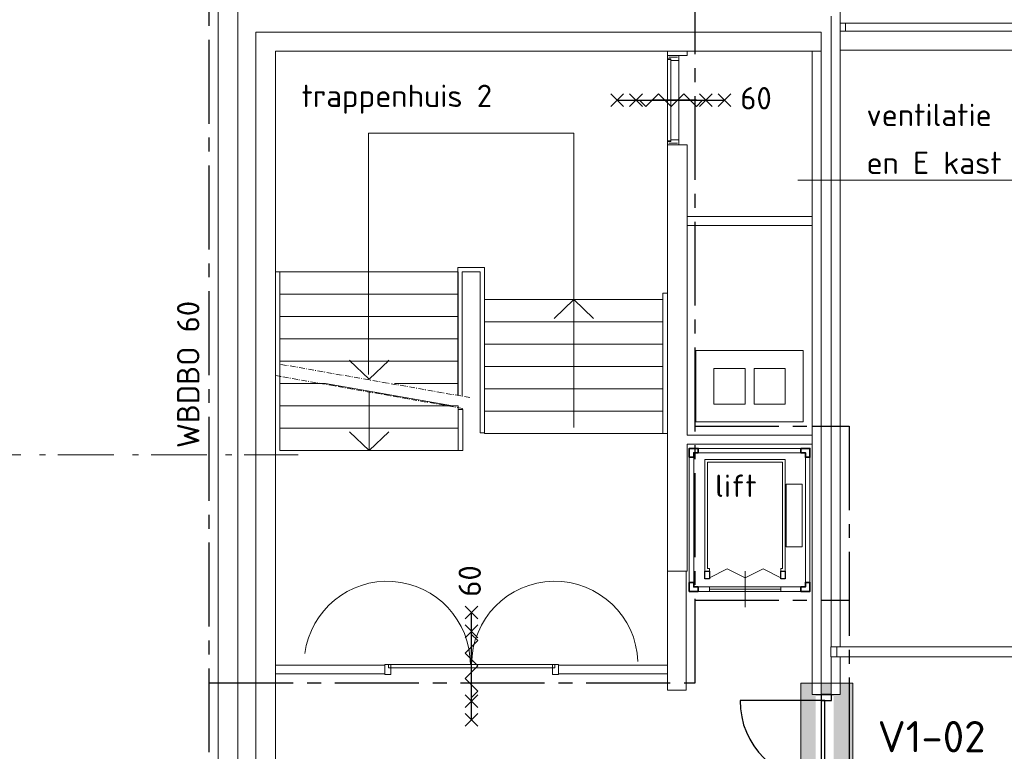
# Model space of a CAD drawing. Header units: millimetres. Extents: x -45438 to 86146, y -38676 to 39696.
# Tile 14 of 37: x -3066 to 7951, y -3294 to 4891. Entities that reach past the tile are written whole.
import ezdxf

# ---------------------------------------------------------------- set-up
doc = ezdxf.new("R2010")
doc.units = ezdxf.units.MM
doc.header["$LTSCALE"] = 100
doc.linetypes.add('B0202', pattern=[28.125, 18.75, -3.125, 3.125, -3.125])
doc.linetypes.add('STYLE_06', pattern=[1.041641, 0.625, -0.208282, 0.069427, -0.138931])
for name, color, linetype in [('AA22FJ9-_GIPS', 251, 'Continuous'), ('AI31_BUITENKOZ', 1, 'Continuous'), ('AL31_BUITENKOZ', 2, 'Continuous'), ('AL65_BEVEILIGING', 1, 'Continuous'), ('AT1A_TEKST', 2, 'Continuous'), ('br.compartimentering', 4, 'B0202'), ('TXT35', 3, 'Continuous')]:
    doc.layers.add(name, color=color, linetype=linetype)
for name, color, linetype, lineweight in [('Dimension', 7, 'Continuous', 5), ('None', 7, 'Continuous', 5), ('TXT 25', 2, 'Continuous', 30)]:
    doc.layers.add(name, color=color, linetype=linetype, lineweight=lineweight)
doc.layers.add('hulplijnen', color=6, linetype='Continuous', plot=False)
doc.styles.add('03_100', font='isocpeur.ttf')
doc.styles.get("Standard").update_dxf_attribs({"font": 'isocpeur.ttf'})
doc.styles.add('Tekton Plus Regular', font='isocpeur.ttf')

# ---------------------------------------------------------------- blocks, each defined once
blk = doc.blocks.new('Group-28')
at = {"layer": 'None', "color": 8, "linetype": 'Continuous', "lineweight": 5}
for p, q in [((-8297.1, 23.2), (-8097.1, 123.2)), ((-7897.1, 23.2), (-8097.1, 123.2)), ((-7897.1, 23.2), (-7697.1, 123.2)), ((-7497.1, 23.2), (-7697.1, 123.2))]:
    blk.add_line(p, q, dxfattribs=at)
blk = doc.blocks.new('60min br.w.')
at = {"layer": 'AL65_BEVEILIGING'}
for p, q in [((-671, 71), (-529, -71)), ((-671, -71), (-529, 71)), ((-600, 0), (600, 0)), ((-461, 71), (-319, -71)), ((-461, -71), (-319, 71)), ((319, -71), (461, 71)), ((319, 71), (461, -71)), ((529, -71), (671, 71)), ((529, 71), (671, -71))]:
    blk.add_line(p, q, dxfattribs=at)
blk.add_lwpolyline([(-351, 0), (-280, -71), (-139, 71), (3, -71), (144, 71), (286, -71), (356, 0)], dxfattribs=at)
at = {"layer": 'AL65_BEVEILIGING', "style": '03_100'}
blk.add_text('60', height=250, dxfattribs=at).set_placement((777, -104))

msp = doc.modelspace()

# ---------------------------------------------------------------- hatches: boundary and pattern name
at = {"layer": 'AA22FJ9-_GIPS', "linetype": 'Continuous', "lineweight": 0}
msp.add_hatch(color=256, dxfattribs=at).paths.add_polyline_path([(5674.9, -4859.3), (6257, -4859.3), (6257, -2531.6), (5674.9, -2531.6)])

# ---------------------------------------------------------------- linework, layer by layer
at = {"layer": 'None', "color": 8, "linetype": 'Continuous', "lineweight": 5}
for p, q in [((54936.5, 4551.6), (6115.4, 4551.6)), ((3133.4, 3622.6), (838.4, 3622.6)), ((5800.9, -399.9), (5800.9, -1584.9)), ((4650.9, -1479.9), (5450.9, -1479.9))]:
    msp.add_line(p, q, dxfattribs=at)
at = {"layer": 'None', "color": 140, "linetype": 'Continuous', "lineweight": 15}
for p, q in [((72.8, -2330.6), (-204.6, -2330.6)), ((827.8, -2330.6), (72.8, -2330.6)), ((3153.6, -2330.6), (3908.6, -2330.6)), ((3908.6, -2330.6), (4180.9, -2330.6)), ((-204.6, -2427.2), (827.8, -2427.2)), ((4180.9, -2427.2), (3153.6, -2427.2)), ((4390.9, -2609.6), (4180.9, -2609.6))]:
    msp.add_line(p, q, dxfattribs=at)
at = {"layer": 'None', "color": 1, "linetype": 'Continuous', "lineweight": 35}
msp.add_lwpolyline([(4525.9, -1454.9), (4475.9, -1454.9), (4475.9, -1404.9), (4425.9, -1404.9), (4425.9, -1454.9), (4425.9, -1504.9), (4475.9, -1504.9), (4525.9, -1504.9)], close=True, dxfattribs=at)
at = {"layer": 'None', "color": 140, "linetype": 'Continuous', "lineweight": 15}
msp.add_lwpolyline([(4650.9, -1454.9), (5450.9, -1454.9), (5450.9, -1504.9), (4650.9, -1504.9)], close=True, dxfattribs=at)

# ---------------------------------------------------------------- texts
at = {"layer": 'AT1A_TEKST', "style": '03_100'}
msp.add_text('WBDBO 60', height=250, rotation=90, dxfattribs=at).set_placement((-1055.5, 98))
at = {"layer": 'TXT35', "color": 92, "insert": (6533.3, -2955.3), "char_height": 350, "attachment_point": 1, "line_spacing_factor": 0.976858, "style": 'Tekton Plus Regular'}
msp.add_mtext('V1-02', dxfattribs=at)

# ---------------------------------------------------------------- wipeouts: each hides what was drawn before it
at = {"color": 140, "linetype": 'Continuous', "lineweight": 15}
for points, layer in [([(2531.7, -2959.5), (3886.3, -2959.5), (3886.3, -2578.5), (2531.7, -2578.5)], 'Dimension'), ([(-470, -2649.9), (-204.6, -2649.9), (-204.6, -2869.9), (-844.6, -2869.9), (-844.6, -2649.9), (-580, -2649.9)], 'None')]:
    msp.add_wipeout(points, dxfattribs=at).dxf.layer = layer
at = {"color": 8, "linetype": 'Continuous', "lineweight": 5}
for points in [[(-844.6, 5075.1), (-634.6, 5075.1), (-634.6, -699.9), (-844.6, -699.9)], [(6115.4, 4851.6), (54936.5, 4851.6), (54936.5, 4761.6), (6115.4, 4761.6)], [(4400.9, 4491.1), (4400.9, 4691.1), (4180.9, 4691.1), (4180.9, 4491.1)], [(4400.9, 2690.1), (5800.9, 2690.1), (5800.9, 2590.1), (4400.9, 2590.1)], [(-154.1, 2070.1), (1840.9, 2070.1), (1840.9, 1820.1), (-154.1, 1820.1)], [(4130.9, 1830.1), (4180.9, 1830.1), (4180.9, 260.1), (4130.9, 260.1)], [(5700.9, 1190.1), (5700.9, 390.1), (5326.3, 390.1), (5326.3, 590.1), (5500.9, 590.1), (5500.9, 990.1), (5326.3, 990.1), (5326.3, 1190.1)]]:
    msp.add_wipeout(points, dxfattribs=at).dxf.layer = 'None'
at = {"color": 1, "linetype": 'Continuous', "lineweight": 35}
for points in [[(120.2, 3790.4), (2900.9, 3790.4), (2900.9, 4323.8), (120.2, 4323.8)], [(6575.8, 3485.2), (7835.2, 3485.2), (7835.2, 4018.6), (6575.8, 4018.6)]]:
    msp.add_wipeout(points, dxfattribs=at).dxf.layer = 'None'
at = {"color": 92, "linetype": 'Continuous', "lineweight": 25}
msp.add_wipeout([(6584.4, 2876.6), (7187.4, 2876.6), (7187.4, 3355.4), (6584.4, 3355.4)], dxfattribs=at).dxf.layer = 'None'
at = {"color": 255, "linetype": 'Continuous', "lineweight": 5}
msp.add_wipeout([(1018.7, -2296.9), (2962.7, -2296.9), (2962.7, -2496.9), (1018.7, -2496.9)], dxfattribs=at).dxf.layer = 'None'

# ---------------------------------------------------------------- next in the draw order: texts
at = {"layer": 'TXT 25'}
for s, p in [('trappenhuis 2', (87.3, 3913.9)), ('ventilatie ', (6408.6, 3700.4)), ('en E kast', (6408.6, 3164.6))]:
    msp.add_text(s, height=250, dxfattribs=at).set_placement(p)

# ---------------------------------------------------------------- next in the draw order: wipeouts: each hides what was drawn before it
at = {"color": 8, "linetype": 'Continuous', "lineweight": 5}
for points in [[(6015.4, 3379.7), (6015.4, 3430.7), (6015.4, 4524.6), (6015.4, 4564.4), (6015.4, 5030.1), (6115.4, 5030.1), (6115.4, 4564.4), (6115.4, 4524.6), (6115.4, 3430.7), (6115.4, 3379.7), (6115.4, -2130.3), (6115.4, -2395.8), (6115.4, -2589.9), (6115.4, -2659.9), (6015.4, -2659.9), (6015.4, -2589.9), (6015.4, -2395.8), (6015.4, -2130.3)], [(-154.1, 1820.1), (1840.9, 1820.1), (1840.9, 1570.1), (-154.1, 1570.1)], [(2135.9, 1760.1), (4130.9, 1760.1), (4130.9, 1510.1), (2135.9, 1510.1)], [(5326.3, 1190.1), (5326.3, 990.1), (5150.9, 990.1), (5150.9, 590.1), (5326.3, 590.1), (5326.3, 390.1), (4876.3, 390.1), (4876.3, 590.1), (5050.9, 590.1), (5050.9, 990.1), (4876.3, 990.1), (4876.3, 1190.1)]]:
    msp.add_wipeout(points, dxfattribs=at).dxf.layer = 'None'
at = {"color": 140, "linetype": 'Continuous', "lineweight": 15}
for points in [[(1085.7, -2321.9), (1018.7, -2321.9), (1018.7, -2435.9), (1085.7, -2435.9)], [(2895.7, -2321.9), (2962.7, -2321.9), (2962.7, -2435.9), (2895.7, -2435.9)], [(-844.6, -2649.9), (-624.6, -2649.9), (-624.6, -4609.9), (-624.6, -5033.7), (-844.6, -5033.7), (-844.6, -4609.9)], [(-424.6, -2649.9), (-204.6, -2649.9), (-204.6, -4609.9), (-204.6, -5509.9), (-424.6, -5509.9), (-424.6, -4609.9)]]:
    msp.add_wipeout(points, dxfattribs=at).dxf.layer = 'None'

# ---------------------------------------------------------------- next in the draw order: linework, layer by layer
at = {"layer": 'None', "color": 140, "linetype": 'Continuous', "lineweight": 15}
for p, q in [((-844.6, -5033.7), (-844.6, 4975.1)), ((827.8, -2427.2), (1017.7, -2427.2)), ((1017.7, -2427.2), (1018.7, -2427.2)), ((1018.7, -2435.9), (1085.7, -2435.9)), ((2962.7, -2435.9), (2895.7, -2435.9)), ((2963.7, -2427.2), (2962.7, -2427.2)), ((3153.6, -2427.2), (2963.7, -2427.2))]:
    msp.add_line(p, q, dxfattribs=at)
at = {"layer": 'None', "color": 8, "linetype": 'Continuous', "lineweight": 5}
for p, q in [((6015.4, -2130.3), (6015.4, 4930.1)), ((6015.4, -2395.8), (6015.4, -2130.3)), ((6115.4, -2130.3), (6115.4, -2395.8)), ((6015.4, -2589.9), (6015.4, -2395.8)), ((6115.4, -2395.8), (6115.4, -2589.9)), ((6115.4, -2589.9), (6115.4, -2659.9))]:
    msp.add_line(p, q, dxfattribs=at)

# ---------------------------------------------------------------- next in the draw order: wipeouts: each hides what was drawn before it
at = {"color": 8, "linetype": 'Continuous', "lineweight": 5}
for points in [[(6115.4, 4851.6), (6175.4, 4851.6), (6175.4, 4761.6), (6115.4, 4761.6)], [(-154.1, 1570.1), (1840.9, 1570.1), (1840.9, 1320.1), (-154.1, 1320.1)], [(2135.9, 1510.1), (4130.9, 1510.1), (4130.9, 1260.1), (2135.9, 1260.1)], [(4876.3, 1190.1), (4876.3, 990.1), (4700.9, 990.1), (4700.9, 590.1), (4876.3, 590.1), (4876.3, 390.1), (4500.9, 390.1), (4500.9, 1190.1)]]:
    msp.add_wipeout(points, dxfattribs=at).dxf.layer = 'None'
at = {"color": 140, "linetype": 'Continuous', "lineweight": 15}
msp.add_wipeout([(1990.7, -2321.9), (2920.7, -2321.9), (2920.7, -2361.9), (1990.7, -2361.9)], dxfattribs=at).dxf.layer = 'None'

# ---------------------------------------------------------------- next in the draw order: linework, layer by layer
at = {"layer": 'None', "color": 8, "linetype": 'Continuous', "lineweight": 5}
for p, q in [((6115.4, 5030.1), (6115.4, 4564.4)), ((6115.4, 5030.1), (6115.4, -2130.3)), ((6115.4, 4851.6), (6175.4, 4851.6)), ((6115.4, 4761.6), (6115.4, 4851.6)), ((6115.4, 4851.6), (54936.5, 4851.6)), ((6115.4, 4761.6), (6115.4, 4851.6)), ((6175.4, 4851.6), (6175.4, 4761.6)), ((6175.4, 4761.6), (6115.4, 4761.6)), ((54936.5, 4761.6), (6115.4, 4761.6)), ((3133.4, 1760.1), (2912.5, 1548.9)), ((3133.4, 1760.1), (3354.2, 1548.9))]:
    msp.add_line(p, q, dxfattribs=at)
at = {"layer": 'None', "color": 140, "linetype": 'Continuous', "lineweight": 15}
for p, q in [((2895.7, -2321.9), (2962.7, -2321.9)), ((2895.7, -2435.9), (2895.7, -2321.9)), ((2920.7, -2321.9), (2920.7, -2361.9)), ((2962.7, -2321.9), (2962.7, -2435.9)), ((2962.7, -2330.6), (2963.7, -2330.6)), ((2962.7, -2427.2), (2962.7, -2330.6)), ((2963.7, -2330.6), (3153.6, -2330.6))]:
    msp.add_line(p, q, dxfattribs=at)

# ---------------------------------------------------------------- next in the draw order: wipeouts: each hides what was drawn before it
at = {"color": 8, "linetype": 'Continuous', "lineweight": 5}
for points in [[(-154.1, 1320.1), (1840.9, 1320.1), (1840.9, 1070.1), (-154.1, 1070.1)], [(2135.9, 1260.1), (4130.9, 1260.1), (4130.9, 1010.1), (2135.9, 1010.1)]]:
    msp.add_wipeout(points, dxfattribs=at).dxf.layer = 'None'
at = {"color": 140, "linetype": 'Continuous', "lineweight": 15}
msp.add_wipeout([(1990.7, -2321.9), (1060.7, -2321.9), (1060.7, -2361.9), (1990.7, -2361.9)], dxfattribs=at).dxf.layer = 'None'

# ---------------------------------------------------------------- next in the draw order: linework, layer by layer
at = {"layer": 'None', "color": 8, "linetype": 'STYLE_06', "lineweight": 5}
msp.add_line((1970.9, 663.5), (-254.1, 1054.3), dxfattribs=at)
at = {"layer": 'None', "color": 140, "linetype": 'Continuous', "lineweight": 15}
for p, q in [((1017.7, -2330.6), (827.8, -2330.6)), ((1018.7, -2330.6), (1017.7, -2330.6)), ((1085.7, -2321.9), (1018.7, -2321.9)), ((1018.7, -2321.9), (1018.7, -2435.9)), ((1018.7, -2427.2), (1018.7, -2330.6)), ((1990.7, -2321.9), (1060.7, -2321.9)), ((1060.7, -2321.9), (1060.7, -2361.9)), ((1060.7, -2361.9), (1990.7, -2361.9)), ((1085.7, -2435.9), (1085.7, -2321.9)), ((1990.7, -2361.9), (1990.7, -2321.9)), ((1990.7, -2321.9), (2920.7, -2321.9)), ((1990.7, -2361.9), (1990.7, -2321.9)), ((2920.7, -2361.9), (1990.7, -2361.9))]:
    msp.add_line(p, q, dxfattribs=at)
for centre, start, end in [((1046.5, -2321.9), 0, 172.36485), ((2920.7, -2321.9), 1.89719, 180)]:
    msp.add_arc(centre, 930, start, end, dxfattribs=at)

# ---------------------------------------------------------------- next in the draw order: block references
at = {"layer": 'AL65_BEVEILIGING', "rotation": 90}
msp.add_blockref('60min br.w.', (1990.7, -2341.9), dxfattribs=at)

# ---------------------------------------------------------------- next in the draw order: wipeouts: each hides what was drawn before it
at = {"color": 8, "linetype": 'Continuous', "lineweight": 5}
for points in [[(2135.9, 1010.1), (4130.9, 1010.1), (4130.9, 760.1), (2135.9, 760.1)], [(6011.7, -2124.4), (12801.7, -2124.4), (12801.7, -2238.4), (6011.7, -2238.4)]]:
    msp.add_wipeout(points, dxfattribs=at).dxf.layer = 'None'

# ---------------------------------------------------------------- next in the draw order: linework, layer by layer
at = {"layer": 'None', "color": 8, "linetype": 'Continuous', "lineweight": 5}
msp.add_lwpolyline([(6011.7, -2124.4), (12801.7, -2124.4), (12801.7, -2238.4), (6011.7, -2238.4)], close=True, dxfattribs=at)

# ---------------------------------------------------------------- next in the draw order: wipeouts: each hides what was drawn before it
at = {"color": 8, "linetype": 'Continuous', "lineweight": 5}
for points in [[(-204.1, 87.2), (-204.1, 2070.1), (-154.1, 2070.1), (-154.1, 70.1)], [(2135.9, 760.1), (4130.9, 760.1), (4130.9, 510.1), (2135.9, 510.1)]]:
    msp.add_wipeout(points, dxfattribs=at).dxf.layer = 'None'

# ---------------------------------------------------------------- next in the draw order: wipeouts: each hides what was drawn before it
for points in [[(-154.1, 1045.5), (-154.1, 1070.1), (1840.9, 1070.1), (1840.9, 820.1), (1129.2, 820.1)], [(2135.9, 510.1), (4130.9, 510.1), (4130.9, 260.1), (2135.9, 260.1)], [(6011.7, -2124.4), (6078.7, -2124.4), (6078.7, -2238.4), (6011.7, -2238.4)]]:
    msp.add_wipeout(points, dxfattribs=at).dxf.layer = 'None'

# ---------------------------------------------------------------- next in the draw order: linework, layer by layer
at = {"layer": 'None', "color": 8, "linetype": 'Continuous', "lineweight": 5}
for p, q in [((838.4, 3622.6), (838.4, 920.3)), ((3133.4, 330.1), (3133.4, 3622.6))]:
    msp.add_line(p, q, dxfattribs=at)
msp.add_lwpolyline([(6011.7, -2124.4), (6078.7, -2124.4), (6078.7, -2238.4), (6011.7, -2238.4)], close=True, dxfattribs=at)

# ---------------------------------------------------------------- next in the draw order: wipeouts: each hides what was drawn before it
at = {"color": 8, "linetype": 'Continuous', "lineweight": 5}
for points in [[(4180.9, 3388.6), (4180.9, -1056.6), (4180.9, -1279.9), (4400.9, -1279.9), (4400.9, -1056.6), (4400.9, -226.9), (4400.9, 140.9), (5800.9, 140.9), (5800.9, 242.4), (4400.9, 242.4), (4400.9, 3388.6), (4400.9, 3491.1), (4180.9, 3491.1)], [(1129.2, 820.1), (1840.9, 820.1), (1840.9, 695.1)]]:
    msp.add_wipeout(points, dxfattribs=at).dxf.layer = 'None'

# ---------------------------------------------------------------- next in the draw order: linework, layer by layer
at = {"layer": 'None', "color": 8, "linetype": 'Continuous', "lineweight": 5}
for p, q in [((4400.9, 3491.1), (4180.9, 3491.1)), ((4180.9, 3491.1), (4180.9, 3388.6)), ((4400.9, 3388.6), (4400.9, 3491.1)), ((4180.9, 3388.6), (4180.9, -1056.6)), ((4400.9, 242.4), (4400.9, 3388.6)), ((4400.9, 2590.1), (4400.9, 2690.1)), ((4130.9, 1830.1), (4180.9, 1830.1)), ((4130.9, 260.1), (4130.9, 1830.1)), ((4180.9, 1830.1), (4180.9, 260.1)), ((4130.9, 1760.1), (4130.9, 1510.1)), ((4130.9, 1510.1), (4130.9, 1260.1)), ((4130.9, 1260.1), (4130.9, 1010.1)), ((4500.9, 390.1), (4500.9, 1190.1)), ((4500.9, 1190.1), (5700.9, 1190.1)), ((5700.9, 1190.1), (5700.9, 390.1)), ((4130.9, 1010.1), (4130.9, 760.1)), ((5050.9, 990.1), (4700.9, 990.1)), ((4700.9, 990.1), (4700.9, 590.1)), ((5050.9, 590.1), (5050.9, 990.1)), ((5500.9, 990.1), (5150.9, 990.1)), ((5150.9, 990.1), (5150.9, 590.1)), ((5500.9, 590.1), (5500.9, 990.1)), ((4130.9, 760.1), (4130.9, 510.1)), ((4700.9, 590.1), (5050.9, 590.1)), ((5150.9, 590.1), (5500.9, 590.1)), ((4130.9, 510.1), (4130.9, 260.1)), ((5700.9, 390.1), (4500.9, 390.1)), ((4180.9, 260.1), (4130.9, 260.1)), ((4400.9, -226.9), (4400.9, 140.9)), ((4400.9, -1056.6), (4400.9, -226.9)), ((4180.9, -1056.6), (4180.9, -1279.9)), ((4400.9, -1279.9), (4400.9, -1056.6)), ((4180.9, -1279.9), (4400.9, -1279.9)), ((5050.9, -1679.9), (5050.9, -1279.9))]:
    msp.add_line(p, q, dxfattribs=at)
at = {"layer": 'None', "color": 140, "linetype": 'Continuous', "lineweight": 15}
for p, q in [((4180.9, -1279.9), (4390.9, -1279.9)), ((4180.9, -2609.6), (4180.9, -1279.9)), ((4390.9, -1279.9), (4390.9, -2609.6))]:
    msp.add_line(p, q, dxfattribs=at)
at = {"layer": 'None', "color": 1, "linetype": 'Continuous', "lineweight": 35}
msp.add_lwpolyline([(4525.9, 45.1), (4475.9, 45.1), (4475.9, -4.9), (4425.9, -4.9), (4425.9, 45.1), (4425.9, 95.1), (4475.9, 95.1), (4525.9, 95.1)], close=True, dxfattribs=at)
at = {"layer": 'None', "color": 140, "linetype": 'Continuous', "lineweight": 15, "flags": 128}
msp.add_lwpolyline([(5725.9, 45.1), (5725.9, -1454.9), (4475.9, -1454.9), (4475.9, 45.1)], close=True, dxfattribs=at)
at = {"layer": 'None', "color": 140, "linetype": 'Continuous', "lineweight": 15}
for points in [[(5500.9, -29.9), (4600.9, -29.9), (4600.9, -1279.9), (4650.9, -1279.9), (4650.9, -1249.9), (4630.9, -1249.9), (4630.9, -59.9), (5470.9, -59.9), (5470.9, -1249.9), (5450.9, -1249.9), (5450.9, -1279.9), (5500.9, -1279.9)], [(5510.9, -304.9), (5690.9, -304.9), (5690.9, -1004.9), (5510.9, -1004.9)]]:
    msp.add_lwpolyline(points, close=True, dxfattribs=at)
at = {"layer": 'None', "color": 92, "linetype": 'Continuous', "lineweight": 25}
for points in [[(4600.9, -1279.9), (4650.9, -1279.9), (4650.9, -1364.9), (4600.9, -1364.9)], [(5450.9, -1279.9), (5500.9, -1279.9), (5500.9, -1364.9), (5450.9, -1364.9)]]:
    msp.add_lwpolyline(points, close=True, dxfattribs=at)

# ---------------------------------------------------------------- next in the draw order: block references
at = {"layer": 'None', "color": 7}
msp.add_blockref('Group-28', (12948.8, -1375.6), dxfattribs=at)

# ---------------------------------------------------------------- next in the draw order: texts
at = {"layer": 'TXT 25', "insert": (4715.1, -198.5), "char_height": 250, "attachment_point": 1, "line_spacing_factor": 0.976858}
msp.add_mtext('lift', dxfattribs=at)

# ---------------------------------------------------------------- next in the draw order: wipeouts: each hides what was drawn before it
at = {"color": 8, "linetype": 'Continuous', "lineweight": 5}
for points in [[(5800.9, -862.6), (5800.9, -1075.1), (5800.9, -1437.5), (5800.9, -2157.4), (5800.9, -2408.7), (5800.9, -2592.3), (5800.9, -2659.9), (5900.9, -2659.9), (5900.9, -2592.3), (5900.9, -2408.7), (5900.9, -2157.4), (5900.9, 3055.8), (5900.9, 3104.2), (5900.9, 4139.1), (5900.9, 4176.8), (5900.9, 4443.5), (5900.9, 4540.1), (5800.9, 4540.1), (5800.9, 4443.5), (5800.9, 4243.4), (5800.9, 4176.8), (5800.9, 4139.1), (5800.9, 3877.2), (5800.9, 3104.2), (5800.9, 3055.8), (5800.9, 374.3), (5800.9, 277.7), (5800.9, -292.4)], [(2085.9, 2070.1), (2085.9, 270.1), (2135.9, 270.1), (2135.9, 2070.1), (2135.9, 2120.1), (1835.9, 2120.1), (1835.9, 2070.1), (1835.9, 695.1), (1885.9, 686.3), (1885.9, 2070.1)]]:
    msp.add_wipeout(points, dxfattribs=at).dxf.layer = 'None'

# ---------------------------------------------------------------- next in the draw order: linework, layer by layer
at = {"layer": 'br.compartimentering', "color": 4, "linetype": 'B0202', "ltscale": 0.5}
msp.add_line((4490.9, -1604.9), (6215.4, -1604.9), dxfattribs=at)
at = {"layer": 'None', "color": 1, "linetype": 'Continuous', "lineweight": 0}
msp.add_line((5639.5, 3094), (8356.6, 3094), dxfattribs=at)
at = {"layer": 'None', "color": 8, "linetype": 'Continuous', "lineweight": 5}
for p, q in [((4400.9, 2690.1), (5800.9, 2690.1)), ((5800.9, 2590.1), (4400.9, 2590.1)), ((2135.9, 2120.1), (1835.9, 2120.1)), ((1835.9, 2120.1), (1835.9, 2070.1)), ((2135.9, 2070.1), (2135.9, 2120.1)), ((1840.9, 2070.1), (1840.9, 1820.1)), ((1885.9, 2070.1), (2085.9, 2070.1)), ((2085.9, 2070.1), (2085.9, 270.1)), ((2135.9, 270.1), (2135.9, 2070.1)), ((1840.9, 1820.1), (1840.9, 1570.1)), ((2135.9, 1760.1), (4130.9, 1760.1)), ((2135.9, 1510.1), (2135.9, 1760.1)), ((1840.9, 1570.1), (1840.9, 1320.1)), ((2135.9, 1510.1), (4130.9, 1510.1)), ((2135.9, 1260.1), (2135.9, 1510.1)), ((4130.9, 1510.1), (2135.9, 1510.1)), ((1840.9, 1320.1), (1840.9, 1070.1)), ((2135.9, 1260.1), (4130.9, 1260.1)), ((2135.9, 1010.1), (2135.9, 1260.1)), ((4130.9, 1260.1), (2135.9, 1260.1)), ((2135.9, 1010.1), (4130.9, 1010.1)), ((2135.9, 760.1), (2135.9, 1010.1)), ((4130.9, 1010.1), (2135.9, 1010.1)), ((2135.9, 760.1), (4130.9, 760.1)), ((2135.9, 510.1), (2135.9, 760.1)), ((4130.9, 760.1), (2135.9, 760.1)), ((2135.9, 510.1), (4130.9, 510.1)), ((2135.9, 260.1), (2135.9, 510.1)), ((4130.9, 510.1), (2135.9, 510.1)), ((5800.9, 374.3), (5800.9, 277.7)), ((2085.9, 270.1), (2135.9, 270.1)), ((4130.9, 260.1), (2135.9, 260.1)), ((5800.9, 242.4), (4400.9, 242.4)), ((5800.9, 277.7), (5800.9, -292.4)), ((5800.9, 140.9), (5800.9, 242.4)), ((4400.9, 140.9), (5800.9, 140.9)), ((5800.9, -292.4), (5800.9, -862.6)), ((5800.9, -862.6), (5800.9, -1075.1)), ((5800.9, -1075.1), (5800.9, -1437.5)), ((5800.9, -1437.5), (5800.9, -2157.4)), ((5800.9, -2157.4), (5800.9, -2408.7)), ((5900.9, -2408.7), (5900.9, -2157.4)), ((5800.9, -2408.7), (5800.9, -2592.3)), ((5900.9, -2592.3), (5900.9, -2408.7))]:
    msp.add_line(p, q, dxfattribs=at)
at = {"layer": 'None', "color": 140, "linetype": 'Continuous', "lineweight": 15, "flags": 128}
msp.add_lwpolyline([(4425.9, 95.1), (4425.9, -1504.9), (5775.9, -1504.9), (5775.9, 95.1)], close=True, dxfattribs=at)
at = {"layer": 'None', "color": 1, "linetype": 'Continuous', "lineweight": 35}
for points in [[(5675.9, 45.1), (5725.9, 45.1), (5725.9, -4.9), (5775.9, -4.9), (5775.9, 45.1), (5775.9, 95.1), (5725.9, 95.1), (5675.9, 95.1)], [(5675.9, -1454.9), (5725.9, -1454.9), (5725.9, -1404.9), (5775.9, -1404.9), (5775.9, -1454.9), (5775.9, -1504.9), (5725.9, -1504.9), (5675.9, -1504.9)]]:
    msp.add_lwpolyline(points, close=True, dxfattribs=at)

# ---------------------------------------------------------------- next in the draw order: wipeouts: each hides what was drawn before it
at = {"color": 8, "linetype": 'Continuous', "lineweight": 5}
for points in [[(5900.9, 4540.1), (5900.9, 4750.1), (-194.5, 4750.1), (-204.8, 4750.1), (-204.8, 4540.1), (-204.6, 4540.1), (-194.5, 4540.1), (66.9, 4540.1), (212.8, 4540.1), (4257.9, 4540.1), (4481, 4540.1), (5404.8, 4540.1)], [(1129.2, 820.1), (1840.9, 820.1), (1840.9, 695.1)], [(1890.9, 530.1), (1840.9, 530.1), (1840.9, 70.1), (1890.9, 70.1)]]:
    msp.add_wipeout(points, dxfattribs=at).dxf.layer = 'None'
at = {"color": 255, "linetype": 'Continuous', "lineweight": 5}
msp.add_wipeout([(6040.9, -4609.9), (6040.9, -2665.9), (5840.9, -2665.9), (5840.9, -4609.9)], dxfattribs=at).dxf.layer = 'None'

# ---------------------------------------------------------------- next in the draw order: linework, layer by layer
at = {"layer": 'None', "color": 8, "linetype": 'Continuous', "lineweight": 5}
for p, q in [((5900.9, -2157.4), (5900.9, 4750.1)), ((4180.9, 4540.1), (4180.9, 4491.1)), ((4400.9, 4491.1), (4400.9, 4540.1)), ((5800.9, 4540.1), (5800.9, 374.3)), ((4180.9, 4491.1), (4400.9, 4491.1)), ((1835.9, 2070.1), (1835.9, 695.1)), ((1885.9, 686.3), (1885.9, 2070.1)), ((1840.9, 1070.1), (1840.9, 820.1)), ((1840.9, 820.1), (1840.9, 695.1)), ((1840.9, 820.1), (1840.9, 695.1)), ((5800.9, -2592.3), (5800.9, -2659.9))]:
    msp.add_line(p, q, dxfattribs=at)

# ---------------------------------------------------------------- next in the draw order: wipeouts: each hides what was drawn before it
at = {"color": 8, "linetype": 'Continuous', "lineweight": 5}
msp.add_wipeout([(-154.1, 820.1), (-154.1, 570.1), (1778.4, 570.1), (355, 820.1)], dxfattribs=at).dxf.layer = 'None'
at = {"color": 140, "linetype": 'Continuous', "lineweight": 15}
msp.add_wipeout([(6015.9, -2732.9), (6015.9, -2665.9), (5901.9, -2665.9), (5901.9, -2732.9)], dxfattribs=at).dxf.layer = 'None'

# ---------------------------------------------------------------- next in the draw order: linework, layer by layer
at = {"layer": 'AI31_BUITENKOZ'}
msp.add_line((5901.9, -2726.9), (4993.9, -2726.9), dxfattribs=at)
msp.add_arc((5901.9, -2726.9), 908, 180, 270, dxfattribs=at)
at = {"layer": 'None', "color": 8, "linetype": 'Continuous', "lineweight": 5}
for p, q in [((843.4, 870.3), (622.5, 1081.5)), ((843.4, 870.3), (1064.2, 1081.5)), ((1129.2, 820.1), (1840.9, 820.1)), ((1129.2, 820.1), (1840.9, 820.1)), ((1840.9, 820.1), (1129.2, 820.1)), ((5900.9, -2659.9), (5900.9, -2592.3)), ((5800.9, -2659.9), (5900.9, -2659.9))]:
    msp.add_line(p, q, dxfattribs=at)

# ---------------------------------------------------------------- next in the draw order: wipeouts: each hides what was drawn before it
at = {"color": 8, "linetype": 'Continuous', "lineweight": 5}
msp.add_wipeout([(-154.1, 570.1), (1840.9, 570.1), (1840.9, 320.1), (-154.1, 320.1)], dxfattribs=at).dxf.layer = 'None'
at = {"color": 140, "linetype": 'Continuous', "lineweight": 15}
msp.add_wipeout([(6015.9, -3637.9), (6015.9, -2707.9), (5975.9, -2707.9), (5975.9, -3637.9)], dxfattribs=at).dxf.layer = 'None'

# ---------------------------------------------------------------- next in the draw order: linework, layer by layer
at = {"layer": 'AL31_BUITENKOZ'}
for points in [[(5901.9, -2726.9), (6015.9, -2726.9), (6015.9, -2659.9), (5901.9, -2659.9)], [(5941.9, -2726.9), (5901.9, -2726.9), (5901.9, -3634.9), (5941.9, -3634.9)]]:
    msp.add_lwpolyline(points, close=True, dxfattribs=at)
at = {"layer": 'br.compartimentering', "color": 4, "linetype": 'B0202', "ltscale": 0.5}
msp.add_lwpolyline([(4490.9, 342.4), (5800.9, 342.4), (6215.4, 342.4), (6215.4, -5309.9), (13208.6, -5302.5), (13557.6, -6096.3)], dxfattribs=at)
at = {"layer": 'hulplijnen', "linetype": 'Continuous', "lineweight": 0}
msp.add_lwpolyline([(5674.9, -4859.3), (6257, -4859.3), (6257, -2531.6), (5674.9, -2531.6)], close=True, dxfattribs=at)
at = {"layer": 'None', "color": 8, "linetype": 'STYLE_06', "lineweight": 5}
msp.add_line((1890.9, 541.6), (-316.6, 929.3), dxfattribs=at)
at = {"layer": 'None', "color": 8, "linetype": 'Continuous', "lineweight": 5}
for p, q in [((1778.4, 570.1), (355, 820.1)), ((1890.9, 530.1), (1840.9, 530.1)), ((6015.4, -2659.9), (6015.4, -2589.9)), ((6115.4, -2659.9), (6015.4, -2659.9))]:
    msp.add_line(p, q, dxfattribs=at)

# ---------------------------------------------------------------- next in the draw order: wipeouts: each hides what was drawn before it
at = {"color": 8, "linetype": 'Continuous', "lineweight": 5}
msp.add_wipeout([(-154.1, 320.1), (1840.9, 320.1), (1840.9, 70.1), (-154.1, 70.1)], dxfattribs=at).dxf.layer = 'None'

# ---------------------------------------------------------------- next in the draw order: linework, layer by layer
at = {"layer": 'None', "color": 8, "linetype": 'Continuous', "lineweight": 5}
for p, q in [((843.4, 734.3), (843.4, 70.1)), ((1840.9, 570.1), (1840.9, 320.1)), ((1840.9, 530.1), (1840.9, 70.1)), ((1890.9, 70.1), (1890.9, 530.1)), ((843.4, 70.1), (622.5, 281.3)), ((843.4, 70.1), (1064.2, 281.3)), ((1840.9, 320.1), (1840.9, 70.1)), ((1840.9, 70.1), (1890.9, 70.1))]:
    msp.add_line(p, q, dxfattribs=at)

# ---------------------------------------------------------------- next in the draw order: wipeouts: each hides what was drawn before it
at = {"color": 8, "linetype": 'Continuous', "lineweight": 5}
msp.add_wipeout([(-414.6, 4750.1), (-204.6, 4750.1), (-204.6, -699.9), (-414.6, -699.9)], dxfattribs=at).dxf.layer = 'None'

# ---------------------------------------------------------------- next in the draw order: linework, layer by layer
at = {"layer": 'None', "color": 140, "linetype": 'Continuous', "lineweight": 15}
for p, q in [((5900.9, 4750.1), (-424.6, 4750.1)), ((-204.6, -5509.9), (-204.6, 4540.1)), ((-204.6, 4540.1), (5900.9, 4540.1))]:
    msp.add_line(p, q, dxfattribs=at)
at = {"layer": 'None', "color": 8, "linetype": 'Continuous', "lineweight": 5}
for p, q in [((-204.1, 87.2), (-204.1, 2070.1)), ((-204.1, 2070.1), (-154.1, 2070.1)), ((-154.1, 2070.1), (-154.1, 70.1)), ((-154.1, 2070.1), (1840.9, 2070.1)), ((-154.1, 1820.1), (-154.1, 2070.1)), ((-154.1, 1820.1), (1840.9, 1820.1)), ((-154.1, 1570.1), (-154.1, 1820.1)), ((1840.9, 1820.1), (-154.1, 1820.1)), ((-154.1, 1570.1), (1840.9, 1570.1)), ((-154.1, 1320.1), (-154.1, 1570.1)), ((1840.9, 1570.1), (-154.1, 1570.1)), ((-154.1, 1320.1), (1840.9, 1320.1)), ((-154.1, 1070.1), (-154.1, 1320.1)), ((1840.9, 1320.1), (-154.1, 1320.1)), ((-154.1, 1045.5), (-154.1, 1070.1)), ((-154.1, 1070.1), (1840.9, 1070.1)), ((1840.9, 1070.1), (-154.1, 1070.1)), ((-154.1, 820.1), (-154.1, 570.1)), ((355, 820.1), (-154.1, 820.1)), ((-154.1, 570.1), (1840.9, 570.1)), ((-154.1, 320.1), (-154.1, 570.1)), ((-154.1, 570.1), (1778.4, 570.1)), ((-154.1, 320.1), (1840.9, 320.1)), ((-154.1, 70.1), (-154.1, 320.1)), ((1840.9, 320.1), (-154.1, 320.1)), ((1840.9, 70.1), (-154.1, 70.1))]:
    msp.add_line(p, q, dxfattribs=at)
at = {"layer": 'None', "color": 8, "linetype": 'STYLE_06', "lineweight": 5, "ltscale": 10}
msp.add_line((-17220.7, 24.9), (49.3, 21.1), dxfattribs=at)

# ---------------------------------------------------------------- next in the draw order: wipeouts: each hides what was drawn before it
at = {"color": 8, "linetype": 'Continuous', "lineweight": 5}
msp.add_wipeout([(-634.6, -599.9), (-414.6, -599.9), (-414.6, -699.9), (-634.6, -699.9)], dxfattribs=at).dxf.layer = 'None'

# ---------------------------------------------------------------- next in the draw order: linework, layer by layer
at = {"layer": 'None', "color": 140, "linetype": 'Continuous', "lineweight": 15}
for p, q in [((-624.6, 4975.1), (-624.6, -5033.7)), ((-424.6, 4750.1), (-424.6, -5509.9))]:
    msp.add_line(p, q, dxfattribs=at)

# ---------------------------------------------------------------- next in the draw order: wipeouts: each hides what was drawn before it
at = {"color": 8, "linetype": 'Continuous', "lineweight": 5}
msp.add_wipeout([(4310.9, 3491.1), (4310.9, 4491.1), (4180.9, 4491.1), (4180.9, 3491.1)], dxfattribs=at).dxf.layer = 'None'

# ---------------------------------------------------------------- next in the draw order: linework, layer by layer
at = {"layer": 'None', "color": 8, "linetype": 'Continuous', "lineweight": 5}
msp.add_lwpolyline([(4310.9, 3491.1), (4310.9, 4491.1), (4180.9, 4491.1), (4180.9, 3491.1)], close=True, dxfattribs=at)

# ---------------------------------------------------------------- next in the draw order: wipeouts: each hides what was drawn before it
at = {"color": 8, "linetype": 'Continuous', "lineweight": 5}
msp.add_wipeout([(4219.9, 3535.5), (4219.9, 4446.7), (4180.9, 4446.7), (4180.9, 3535.5)], dxfattribs=at).dxf.layer = 'None'

# ---------------------------------------------------------------- next in the draw order: linework, layer by layer
at = {"layer": 'br.compartimentering', "color": 4, "linetype": 'B0202', "ltscale": 0.5}
for points in [[(-20009, -2832), (-19498.4, -3193.4), (-18035.5, -3193.4), (-18035.5, -7424.8), (-15515.5, -7424.8), (-15515.5, -3194.8), (-7443.8, -3194.8), (-7443.8, -4710), (-944.6, -4709.9), (-944.6, 5175.1), (5175.2, 5175), (6052.2, 5527.5)], [(-944.6, -2527.2), (4490.9, -2527.2), (4491, 5175)]]:
    msp.add_lwpolyline(points, dxfattribs=at)
at = {"layer": 'None', "color": 8, "linetype": 'Continuous', "lineweight": 5}
for p, q in [((4295.9, 4472.2), (4195.9, 4472.2)), ((4007.4, 3993.9), (4507.4, 3993.9)), ((4295.9, 3510), (4195.9, 3510))]:
    msp.add_line(p, q, dxfattribs=at)
for points in [[(4195.9, 4491.1), (4180.9, 4491.1), (4180.9, 4452.2), (4219.9, 4452.2), (4219.9, 4435.5), (4310.9, 4435.5), (4310.9, 4491.1), (4295.9, 4491.1)], [(4195.9, 3491.1), (4180.9, 3491.1), (4180.9, 3530), (4219.9, 3530), (4219.9, 3546.7), (4310.9, 3546.7), (4310.9, 3491.1), (4295.9, 3491.1)]]:
    msp.add_lwpolyline(points, dxfattribs=at)
msp.add_lwpolyline([(4219.9, 3535.5), (4219.9, 4446.7), (4180.9, 4446.7), (4180.9, 3535.5)], close=True, dxfattribs=at)

# ---------------------------------------------------------------- next in the draw order: block references
at = {"layer": 'AL65_BEVEILIGING'}
msp.add_blockref('60min br.w.', (4219.9, 3991.1), dxfattribs=at)

doc.saveas('drawing.dxf')
